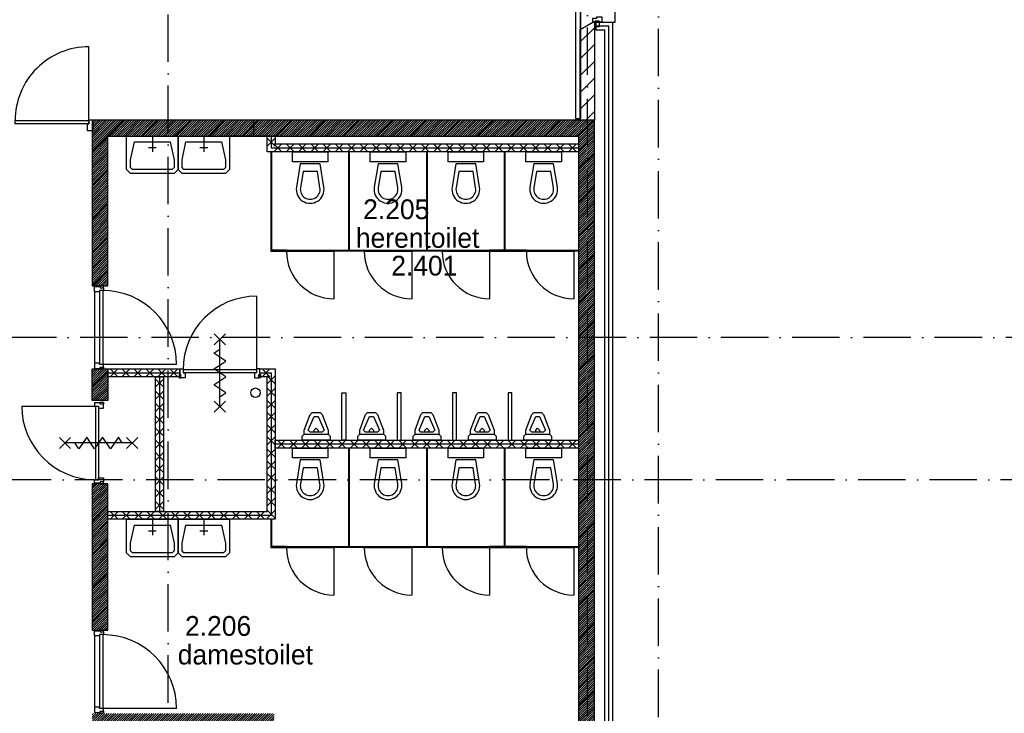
# Model space of a CAD drawing. Header units: millimetres. Extents: x 50250 to 324922, y 191 to 84291.
# Tile 11 of 44: x 132729 to 145176, y 45911 to 54678. Entities that reach past the tile are written whole.
import ezdxf
from ezdxf.enums import TextEntityAlignment as Align

# ---------------------------------------------------------------- set-up
doc = ezdxf.new("R2010")
doc.units = ezdxf.units.MM
doc.header["$LTSCALE"] = 100
doc.linetypes.add('DASHDOT', pattern=[9, 6, -1.5, 0, -1.5])
doc.layers.get('0').update_dxf_attribs({"linetype": 'CONTINUOUS'})
for name, color, linetype in [('AL$7----_STRAMIEN', 1, 'DASHDOT'), ('AL21----_BUITENWAND', 4, 'CONTINUOUS'), ('AL28----_KONSTRUKTIE', 3, 'CONTINUOUS'), ('AL31----_BUITENKOZ', 7, 'CONTINUOUS'), ('AL32----_DRAAIRICHTING', 1, 'CONTINUOUS'), ('AL74----_INRSANITAIR', 7, 'CONTINUOUS'), ('ALL-----_REFLIJNEN', 8, 'CONTINUOUS'), ('ALXA3---_VOLZWART', 14, 'CONTINUOUS'), ('ALXAA---_GEWBETON', 12, 'CONTINUOUS'), ('ALXAB---_PREFABBETON', 1, 'CONTINUOUS'), ('BOUW', 8, 'CONTINUOUS'), ('WANDGOTEN', 3, 'CONTINUOUS')]:
    doc.layers.add(name, color=color, linetype=linetype)
doc.styles.add('2_0', font='iso', dxfattribs={"height": 200})
doc.styles.add('BURO-025', font='BUROFONT.shx', dxfattribs={"height": 250})
doc.styles.get("Standard").update_dxf_attribs({"font": 'iso.shx'})

# ---------------------------------------------------------------- blocks, each defined once
blk = doc.blocks.new('EH100000')
at = {"linetype": 'ByBlock'}
for p, q in [((1, 0.5), (0, 0.5)), ((1, 0.5, 1), (0, 0.5, 1)), ((0, -0.5, 1), (1, -0.5, 1)), ((1, -0.5), (0, -0.5))]:
    blk.add_line(p, q, dxfattribs=at)
at = {"linetype": 'ByBlock', "invisible_edges": 15}
for points in [[(1, -0.5), (0, -0.5), (0, 0.5), (1, 0.5)], [(0, 0.5), (1, 0.5), (1, 0.5, 1), (0, 0.5, 1)], [(0, -0.5, 1), (1, -0.5, 1), (1, -0.5), (0, -0.5)]]:
    blk.add_3dface(points, dxfattribs=at)
at = {"linetype": 'ByBlock', "style": '2_0', "flags": 8}
blk.add_attdef('FUNCTIE', text='', height=0.5, dxfattribs=at).set_placement((0.5, 0), align=Align.MIDDLE)
at = {"linetype": 'ByBlock', "flags": 9}
blk.add_attdef('SCHOT', text='', height=0.5, dxfattribs=at).set_placement((0.5, 0), align=Align.MIDDLE)
blk = doc.blocks.new('EH100005')
blk.add_lwpolyline([(-1, -0.5), (0, -0.5), (0, 0.5), (-1, 0.5)])
at = {"style": '2_0', "flags": 9}
blk.add_attdef('HULPSTUK', text='', height=0.5, dxfattribs=at).set_placement((0, 0), align=Align.MIDDLE)

msp = doc.modelspace()

# ---------------------------------------------------------------- hatches: boundary and pattern name
at = {"layer": 'ALXAA---_GEWBETON'}
h = msp.add_hatch(dxfattribs=at)
h.set_pattern_fill('GEWPBET', color=8, scale=100, angle=45, style=0)
h.set_pattern_definition([(45, (71458.001, 72233.765), (-14.1421356, 14.1421356), [])])
h.paths.add_polyline_path([(133845, 45709), (133845, 45519), (133645, 45519), (133645, 45909), (133845, 45909), (133845, 45909), (135945, 45909), (135945, 44008), (136045, 44008), (136045, 43808), (135745, 43808), (133645, 43808), (133645, 44519), (133845, 44519), (133845, 44008), (135745, 44008), (135745, 45709)])
h.paths.add_polyline_path([(133845, 48813), (133645, 48813), (133645, 46963), (133845, 46963)])
h.paths.add_polyline_path([(133845, 49863), (133645, 49863), (133645, 50263), (133845, 50263)])
h.paths.add_polyline_path([(139695, 43808), (139995, 43808), (139995, 53408), (133645, 53408), (133645, 51313), (133845, 51313), (133845, 53208), (139795, 53208), (139795, 44008), (139695, 44008)])
at = {"layer": 'WANDGOTEN'}
h = msp.add_hatch(dxfattribs=at)
h.set_pattern_fill('LINE,N', color=1, scale=20, angle=225, style=0)
h.set_pattern_definition([(225, (139786.33, 53428.73), (44.9013, -44.9013), [])])
edge = h.paths.add_edge_path()
edge.add_line((139819, 53429), (139819, 57704))
edge = h.paths.add_edge_path()
edge.add_line((139819, 57704), (139754, 57704))
edge = h.paths.add_edge_path()
edge.add_line((139754, 57704), (139754, 53429))
edge = h.paths.add_edge_path()
edge.add_line((139754, 53429), (139819, 53429))

# ---------------------------------------------------------------- linework, layer by layer
at = {"color": 0, "linetype": 'Continuous'}
msp.add_circle((135709, 49963), 60, dxfattribs=at)
at = {"layer": 'AL$7----_STRAMIEN', "color": 1}
for points in [[(134605, 23542), (134605, 76516)], [(140805, 38663), (140805, 76516)], [(139905, 7175), (139905, 61763)], [(239405, 50663), (89505, 50663)], [(190734, 48863), (89505, 48863)]]:
    msp.add_lwpolyline(points, dxfattribs=at)
at = {"layer": 'AL21----_BUITENWAND', "color": 8}
for p, q in [((140015, 54648), (140225, 54648)), ((140015, 54548), (140015, 54648)), ((140225, 54648), (140225, 41278)), ((140125, 54548), (140015, 54548)), ((140125, 41378), (140125, 54548))]:
    msp.add_line(p, q, dxfattribs=at)
at = {"layer": 'AL28----_KONSTRUKTIE', "color": 8, "linetype": 'Continuous'}
for p, q in [((139815, 54556), (139975, 54648)), ((139975, 54648), (139995, 54648)), ((139995, 54648), (139995, 53408)), ((139815, 53408), (139815, 54556))]:
    msp.add_line(p, q, dxfattribs=at)
at = {"layer": 'AL28----_KONSTRUKTIE', "color": 8}
for p, q in [((133645, 48813), (133645, 46963)), ((133845, 46963), (133845, 48813))]:
    msp.add_line(p, q, dxfattribs=at)
msp.add_lwpolyline([(139695, 43808), (139995, 43808), (139995, 53408), (133645, 53408), (133645, 51313), (133845, 51313), (133845, 53208), (139795, 53208), (139795, 44008), (139695, 44008)], close=True, dxfattribs=at)
at = {"layer": 'AL31----_BUITENKOZ', "color": 8}
for points in [[(139975, 55678), (139815, 55771), (139815, 54556), (139975, 54648), (140255, 54648), (140255, 55678)], [(140000, 54658), (140056, 54658), (140056, 54587), (140000, 54587)]]:
    msp.add_lwpolyline(points, close=True, dxfattribs=at)
at = {"layer": 'AL31----_BUITENKOZ', "color": 8, "linetype": 'Continuous'}
msp.add_lwpolyline([(139975, 54698), (139975, 54698), (140026, 54698), (140026, 54715), (140089, 54715), (140089, 54715), (140089, 54715), (140089, 54715), (140089, 54715), (140089, 54648), (140056, 54648), (140056, 54658), (140000, 54658), (140000, 54648), (140000, 54648), (139975, 54648)], close=True, dxfattribs=at)
at = {"layer": 'AL32----_DRAAIRICHTING', "color": 8}
msp.add_lwpolyline([(133605, 53403), (133605, 54337, 0.414214), (132671, 53403, 0.414214)], format="xyb", dxfattribs=at)
at = {"layer": 'AL74----_INRSANITAIR', "color": 8, "linetype": 'Continuous'}
msp.add_line((139178, 48845), (139178, 48845), dxfattribs=at)
at = {"layer": 'ALL-----_REFLIJNEN', "color": 8, "linetype": 'Continuous'}
for p, q in [((140175, 54598), (140015, 54598)), ((140175, 41328), (140175, 54598))]:
    msp.add_line(p, q, dxfattribs=at)
at = {"layer": 'ALXA3---_VOLZWART', "color": 8}
for p, q in [((140175, 54598), (140015, 54598)), ((140175, 41328), (140175, 54598))]:
    msp.add_line(p, q, dxfattribs=at)
at = {"layer": 'ALXAA---_GEWBETON', "color": 8}
for p, q in [((133605, 53414), (133655, 53414)), ((133605, 53363), (133605, 53414)), ((133834, 53408), (133645, 53220)), ((133655, 53414), (133655, 53275)), ((134046, 53408), (133846, 53208)), ((134258, 53408), (134058, 53208)), ((134470, 53408), (134270, 53208)), ((134682, 53408), (134482, 53208)), ((134894, 53408), (134694, 53208)), ((135106, 53408), (134906, 53208)), ((135318, 53408), (135118, 53208)), ((135531, 53408), (135331, 53208)), ((135743, 53408), (135543, 53208)), ((135686, 53408), (135686, 53208)), ((135955, 53408), (135755, 53208)), ((133588, 53275), (133588, 53363)), ((133588, 53363), (133605, 53363)), ((133655, 53275), (133588, 53275)), ((133845, 53208), (133645, 53008)), ((134731, 53208), (135381, 53208)), ((134731, 52908), (134731, 53208)), ((135381, 53208), (135381, 52908)), ((135686, 53208), (135386, 53208)), ((135986, 53208), (135686, 53208)), ((135859, 53208), (135959, 53208)), ((135859, 53008), (135859, 53208)), ((135959, 53181), (135859, 53081)), ((135959, 53081), (135859, 53181)), ((135909, 53208), (135909, 53058)), ((135959, 53208), (135959, 53108)), ((134781, 52908), (134831, 53133)), ((134831, 53133), (135281, 53133)), ((135281, 53133), (135331, 52908)), ((135942, 53108), (136042, 53008)), ((136042, 53108), (135942, 53008)), ((133845, 52996), (133645, 52796)), ((134731, 52783), (134731, 52908)), ((134781, 52808), (134781, 52908)), ((135331, 52908), (135331, 52808)), ((135381, 52908), (135381, 52783)), ((135916, 53007), (135903, 53007)), ((135903, 53007), (135903, 51751)), ((135916, 51764), (135916, 53007)), ((133845, 52784), (133645, 52584)), ((134781, 52733), (134731, 52783)), ((134806, 52783), (134781, 52808)), ((135306, 52783), (134806, 52783)), ((135331, 52808), (135306, 52783)), ((135381, 52783), (135331, 52733)), ((135331, 52733), (134781, 52733)), ((133845, 52571), (133645, 52371)), ((133845, 52359), (133645, 52159)), ((133845, 52147), (133645, 51947)), ((133845, 51935), (133645, 51735)), ((133845, 51723), (133645, 51523)), ((135903, 51751), (136101, 51751)), ((136101, 51764), (135916, 51764)), ((136101, 51751), (136101, 51764)), ((136101, 51751), (136101, 51764)), ((133845, 51511), (133647, 51313)), ((133658, 50263), (133645, 50250)), ((133645, 50263), (133845, 50263)), ((133645, 49863), (133645, 50263)), ((133845, 50238), (133645, 50038)), ((133845, 50263), (134752, 50263)), ((133845, 50263), (133845, 49863)), ((133845, 50163), (133845, 50263)), ((133845, 50213), (134752, 50213)), ((134752, 50163), (133845, 50163)), ((133871, 50263), (133971, 50163)), ((133971, 50263), (133871, 50163)), ((134022, 50263), (134122, 50163)), ((134122, 50263), (134022, 50163)), ((134173, 50263), (134273, 50163)), ((134273, 50263), (134173, 50163)), ((134324, 50263), (134424, 50163)), ((134424, 50263), (134324, 50163)), ((134445, 50163), (134545, 50163)), ((134475, 50263), (134575, 50163)), ((134575, 50263), (134475, 50163)), ((134627, 50263), (134727, 50163)), ((134727, 50263), (134627, 50163)), ((134752, 50263), (134752, 50163)), ((135766, 50163), (135766, 50263)), ((135766, 50263), (135959, 50263)), ((135766, 50213), (135909, 50213)), ((135859, 50163), (135766, 50163)), ((135793, 50263), (135893, 50163)), ((135893, 50263), (135793, 50163)), ((135959, 50175), (135859, 50075)), ((135959, 50075), (135859, 50175)), ((134545, 50136), (134445, 50036)), ((134545, 50036), (134445, 50136)), ((133845, 50026), (133682, 49863)), ((134545, 49981), (134445, 49881)), ((134545, 49881), (134445, 49981)), ((135959, 50021), (135859, 49921)), ((135959, 49921), (135859, 50021)), ((133845, 49863), (133645, 49863)), ((133745, 49835), (133675, 49835)), ((133675, 49835), (133675, 49793)), ((133675, 49793), (133726, 49793)), ((133726, 49793), (133726, 49768)), ((133745, 49843), (133789, 49843)), ((133745, 49820), (133745, 49843)), ((133745, 49820), (133745, 49835)), ((133789, 49820), (133745, 49820)), ((133789, 49843), (133789, 49820)), ((133789, 49768), (133789, 49820)), ((134545, 49827), (134445, 49727)), ((134545, 49727), (134445, 49827)), ((135959, 49866), (135859, 49766)), ((135959, 49766), (135859, 49866)), ((133726, 49768), (133789, 49768)), ((134545, 49672), (134445, 49572)), ((134545, 49572), (134445, 49672)), ((135959, 49712), (135859, 49612)), ((135959, 49612), (135859, 49712)), ((135959, 49558), (135859, 49458)), ((135959, 49458), (135859, 49558)), ((134545, 49517), (134445, 49417)), ((134545, 49417), (134445, 49517)), ((134545, 49363), (134445, 49263)), ((134545, 49263), (134445, 49363)), ((135959, 49404), (135859, 49304)), ((135959, 49304), (135859, 49404)), ((135959, 49263), (135959, 49363)), ((136086, 49263), (135986, 49363)), ((135986, 49263), (136086, 49363)), ((134545, 49208), (134445, 49108)), ((134545, 49108), (134445, 49208)), ((135959, 49250), (135859, 49150)), ((135959, 49150), (135859, 49250))]:
    msp.add_line(p, q, dxfattribs=at)
msp.add_lwpolyline([(132671, 53363), (132671, 53403), (133605, 53403), (133605, 53363)], close=True, dxfattribs=at)
for points in [[(134731, 53208), (134731, 52908), (134731, 52783), (134681, 52733), (134131, 52733), (134081, 52783), (134081, 52908), (134081, 53208), (134731, 53208)], [(134406, 53208), (134406, 53008)], [(135056, 53208), (135056, 53008)], [(134631, 53133), (134681, 52908), (134681, 52808), (134656, 52783), (134156, 52783), (134131, 52808), (134131, 52908), (134181, 53133), (134631, 53133)], [(134456, 53058), (134356, 53058)], [(135106, 53058), (135006, 53058)], [(133789, 51290), (133789, 51255), (133738, 51255), (133738, 51238), (133675, 51238), (133675, 51305), (133745, 51305), (133745, 51290), (133789, 51290)], [(133789, 51290), (133789, 51313), (133745, 51313), (133745, 51290)], [(133675, 51238), (133675, 50338)], [(133738, 51255), (133738, 50321)], [(133778, 51255), (133778, 50321)], [(135724, 51183), (135724, 50253)], [(135189, 50568), (135329, 50708)], [(135329, 50568), (135189, 50708)], [(135259, 49788), (135259, 50638)], [(135259, 50313), (135334, 50363), (135184, 50463), (135259, 50513)], [(133789, 50286), (133789, 50321), (133738, 50321), (133738, 50338), (133675, 50338), (133675, 50271), (133745, 50271), (133745, 50286), (133789, 50286)], [(134712, 50321), (133778, 50321)], [(135259, 50113), (135334, 50163), (135184, 50263), (135259, 50313)], [(133789, 50286), (133789, 50263), (133745, 50263), (133745, 50286)], [(134767, 50194), (134744, 50194), (134744, 50150), (134767, 50150)], [(134752, 50264), (134794, 50264), (134794, 50213), (134819, 50213), (134819, 50150), (134767, 50150), (134767, 50194), (134752, 50194), (134752, 50264)], [(135724, 50253), (134794, 50253)], [(135724, 50213), (134794, 50213)], [(135766, 50264), (135724, 50264), (135724, 50213), (135699, 50213), (135699, 50150), (135751, 50150), (135751, 50194), (135766, 50194), (135766, 50264)], [(135751, 50194), (135774, 50194), (135774, 50150), (135751, 50150)], [(135259, 49913), (135334, 49963), (135184, 50063), (135259, 50113)], [(132756, 49793), (133686, 49793)], [(135189, 49718), (135329, 49858)], [(135329, 49718), (135189, 49858)], [(133371, 49258), (133231, 49398)], [(133371, 49398), (133231, 49258)], [(134151, 49328), (133301, 49328)], [(133626, 49328), (133576, 49403), (133476, 49253), (133426, 49328)], [(133826, 49328), (133776, 49403), (133676, 49253), (133626, 49328)], [(134026, 49328), (133976, 49403), (133876, 49253), (133826, 49328)], [(134221, 49258), (134081, 49398)], [(134221, 49398), (134081, 49258)]]:
    msp.add_lwpolyline(points, dxfattribs=at)
for centre, radius, start, end in [((133778, 50321), 934, 0, 90), ((135724, 50253), 930, 90, 180)]:
    msp.add_arc(centre, radius, start, end, dxfattribs=at)
at = {"layer": 'ALXAB---_PREFABBETON', "color": 8}
for p, q in [((139815, 54397), (139995, 54577)), ((139815, 54184), (139995, 54364)), ((139815, 53972), (139995, 54152)), ((139815, 53760), (139995, 53940)), ((139815, 53548), (139995, 53728)), ((136167, 53408), (135967, 53208)), ((136379, 53408), (136179, 53208)), ((136591, 53408), (136391, 53208)), ((136803, 53408), (136603, 53208)), ((137016, 53408), (136816, 53208)), ((137228, 53408), (137028, 53208)), ((137440, 53408), (137240, 53208)), ((137652, 53408), (137452, 53208)), ((137864, 53408), (137664, 53208)), ((138076, 53408), (137876, 53208)), ((138288, 53408), (138088, 53208)), ((138500, 53408), (138300, 53208)), ((138713, 53408), (138513, 53208)), ((138925, 53408), (138725, 53208)), ((139137, 53408), (138937, 53208)), ((139349, 53408), (139149, 53208)), ((139561, 53408), (139361, 53208)), ((139773, 53408), (139573, 53208)), ((139985, 53408), (139785, 53208)), ((139995, 53408), (139815, 53408)), ((139888, 53408), (139995, 53516)), ((139995, 53206), (139795, 53006)), ((135909, 53058), (139795, 53058)), ((135959, 53108), (139795, 53108)), ((136097, 53108), (136197, 53008)), ((136197, 53108), (136097, 53008)), ((136252, 53108), (136352, 53008)), ((136352, 53108), (136252, 53008)), ((136408, 53108), (136508, 53008)), ((136508, 53108), (136408, 53008)), ((136563, 53108), (136663, 53008)), ((136663, 53108), (136563, 53008)), ((136718, 53108), (136818, 53008)), ((136818, 53108), (136718, 53008)), ((136873, 53108), (136973, 53008)), ((136973, 53108), (136873, 53008)), ((137029, 53108), (137129, 53008)), ((137129, 53108), (137029, 53008)), ((137184, 53108), (137284, 53008)), ((137284, 53108), (137184, 53008)), ((137339, 53108), (137439, 53008)), ((137439, 53108), (137339, 53008)), ((137494, 53108), (137594, 53008)), ((137594, 53108), (137494, 53008)), ((137650, 53108), (137750, 53008)), ((137750, 53108), (137650, 53008)), ((137805, 53108), (137905, 53008)), ((137905, 53108), (137805, 53008)), ((137960, 53108), (138060, 53008)), ((138060, 53108), (137960, 53008)), ((138115, 53108), (138215, 53008)), ((138215, 53108), (138115, 53008)), ((138270, 53108), (138370, 53008)), ((138370, 53108), (138270, 53008)), ((138426, 53108), (138526, 53008)), ((138526, 53108), (138426, 53008)), ((138581, 53108), (138681, 53008)), ((138681, 53108), (138581, 53008)), ((138736, 53108), (138836, 53008)), ((138836, 53108), (138736, 53008)), ((138891, 53108), (138991, 53008)), ((138991, 53108), (138891, 53008)), ((139047, 53108), (139147, 53008)), ((139147, 53108), (139047, 53008)), ((139202, 53108), (139302, 53008)), ((139302, 53108), (139202, 53008)), ((139357, 53108), (139457, 53008)), ((139457, 53108), (139357, 53008)), ((139512, 53108), (139612, 53008)), ((139612, 53108), (139512, 53008)), ((139668, 53108), (139768, 53008)), ((139768, 53108), (139668, 53008)), ((139795, 53108), (139795, 53008)), ((139795, 53008), (135859, 53008)), ((136900, 53007), (136887, 53007)), ((136887, 53007), (136887, 51764)), ((136900, 51764), (136900, 53007)), ((137884, 53007), (137871, 53007)), ((137871, 53007), (137871, 51764)), ((137884, 51764), (137884, 53007)), ((138868, 53007), (138855, 53007)), ((138855, 53007), (138855, 51764)), ((138868, 51764), (138868, 53007)), ((139995, 52994), (139795, 52794)), ((139995, 52782), (139795, 52582)), ((136226, 52608), (136226, 52608)), ((137210, 52608), (137210, 52608)), ((138194, 52608), (138194, 52608)), ((139178, 52608), (139178, 52608)), ((139995, 52570), (139795, 52370)), ((136351, 52433), (136351, 52433)), ((137335, 52433), (137335, 52433)), ((138319, 52433), (138319, 52433)), ((139303, 52433), (139303, 52433)), ((139995, 52358), (139795, 52158)), ((139995, 52145), (139795, 51945)), ((139995, 51933), (139795, 51733)), ((136101, 51764), (136701, 51764)), ((136101, 51751), (136701, 51751)), ((136701, 51751), (136101, 51751)), ((136701, 51764), (137085, 51764)), ((136701, 51751), (136701, 51764)), ((136701, 51764), (136701, 51751)), ((137085, 51751), (136701, 51751)), ((136701, 51751), (136701, 51151)), ((136887, 51764), (136900, 51764)), ((137085, 51751), (137085, 51764)), ((137085, 51764), (137685, 51764)), ((137085, 51764), (137085, 51751)), ((137085, 51751), (137685, 51751)), ((137685, 51751), (137085, 51751)), ((137685, 51764), (138069, 51764)), ((137685, 51764), (137685, 51751)), ((137685, 51751), (137685, 51764)), ((138069, 51751), (137685, 51751)), ((137685, 51751), (137685, 51151)), ((137871, 51764), (137884, 51764)), ((138069, 51764), (138069, 51751)), ((138069, 51751), (138069, 51764)), ((138069, 51764), (138669, 51764)), ((138069, 51751), (138669, 51751)), ((138669, 51751), (138069, 51751)), ((138669, 51764), (138669, 51751)), ((139134, 51764), (138669, 51764)), ((138669, 51764), (138669, 51751)), ((138669, 51751), (139134, 51751)), ((138669, 51751), (138669, 51151)), ((138855, 51764), (138868, 51764)), ((139134, 51751), (139134, 51764)), ((139134, 51751), (139134, 51764)), ((139134, 51764), (139734, 51764)), ((139134, 51751), (139734, 51751)), ((139734, 51751), (139134, 51751)), ((139734, 51764), (139734, 51751)), ((139734, 51751), (139734, 51764)), ((139734, 51764), (139794, 51764)), ((139734, 51751), (139734, 51151)), ((139794, 51751), (139734, 51751)), ((139794, 51764), (139794, 51751)), ((139995, 51721), (139795, 51521)), ((139995, 51509), (139795, 51309)), ((139995, 51297), (139795, 51097)), ((139995, 51085), (139795, 50885)), ((139995, 50873), (139795, 50673)), ((139995, 50660), (139795, 50460)), ((139995, 50448), (139795, 50248)), ((134445, 48463), (134445, 50163)), ((134495, 50163), (134495, 48463)), ((134545, 50163), (134545, 48463)), ((135859, 48463), (135859, 50163)), ((135909, 50213), (135909, 48413)), ((135959, 50263), (135959, 48363)), ((139995, 50236), (139795, 50036)), ((136802, 49963), (136852, 49963)), ((136802, 49363), (136802, 49963)), ((136852, 49963), (136852, 49363)), ((137552, 49963), (137502, 49963)), ((137502, 49963), (137502, 49363)), ((137552, 49363), (137552, 49963)), ((138252, 49963), (138202, 49963)), ((138202, 49963), (138202, 49363)), ((138252, 49363), (138252, 49963)), ((138952, 49963), (138902, 49963)), ((138902, 49963), (138902, 49363)), ((138952, 49363), (138952, 49963)), ((139995, 50024), (139795, 49824)), ((133686, 49793), (133686, 48863)), ((133726, 49793), (133726, 48863)), ((139995, 49812), (139795, 49612)), ((136327, 49488), (136402, 49688)), ((136402, 49688), (136427, 49713)), ((136402, 49688), (136402, 49688)), ((136427, 49713), (136527, 49713)), ((136527, 49713), (136552, 49688)), ((136527, 49713), (136527, 49713)), ((136552, 49688), (136627, 49488)), ((137027, 49488), (137102, 49688)), ((137102, 49688), (137127, 49713)), ((137102, 49688), (137102, 49688)), ((137127, 49713), (137227, 49713)), ((137227, 49713), (137252, 49688)), ((137227, 49713), (137227, 49713)), ((137252, 49688), (137327, 49488)), ((137727, 49488), (137802, 49688)), ((137802, 49688), (137827, 49713)), ((137802, 49688), (137802, 49688)), ((137827, 49713), (137927, 49713)), ((137927, 49713), (137952, 49688)), ((137927, 49713), (137927, 49713)), ((137952, 49688), (138027, 49488)), ((138427, 49488), (138502, 49688)), ((138502, 49688), (138527, 49713)), ((138502, 49688), (138502, 49688)), ((138527, 49713), (138627, 49713)), ((138627, 49713), (138652, 49688)), ((138627, 49713), (138627, 49713)), ((138652, 49688), (138727, 49488)), ((139127, 49488), (139202, 49688)), ((139202, 49688), (139227, 49713)), ((139202, 49688), (139202, 49688)), ((139227, 49713), (139327, 49713)), ((139327, 49713), (139352, 49688)), ((139327, 49713), (139327, 49713)), ((139352, 49688), (139427, 49488)), ((136377, 49488), (136452, 49663)), ((136452, 49663), (136502, 49663)), ((136502, 49663), (136577, 49488)), ((137077, 49488), (137152, 49663)), ((137152, 49663), (137202, 49663)), ((137202, 49663), (137277, 49488)), ((137777, 49488), (137852, 49663)), ((137852, 49663), (137902, 49663)), ((137902, 49663), (137977, 49488)), ((138477, 49488), (138552, 49663)), ((138552, 49663), (138602, 49663)), ((138602, 49663), (138677, 49488)), ((139177, 49488), (139252, 49663)), ((139252, 49663), (139302, 49663)), ((139302, 49663), (139377, 49488)), ((139995, 49600), (139795, 49400)), ((136302, 49413), (136327, 49438)), ((136327, 49438), (136327, 49488)), ((136327, 49438), (136627, 49438)), ((136327, 49438), (136327, 49438)), ((136377, 49488), (136377, 49488)), ((136402, 49463), (136377, 49488)), ((136552, 49463), (136402, 49463)), ((136452, 49488), (136477, 49513)), ((136452, 49463), (136452, 49488)), ((136477, 49513), (136502, 49488)), ((136502, 49488), (136502, 49463)), ((136577, 49488), (136552, 49463)), ((136627, 49488), (136627, 49438)), ((136627, 49438), (136652, 49413)), ((137002, 49413), (137027, 49438)), ((137027, 49438), (137027, 49488)), ((137027, 49438), (137327, 49438)), ((137027, 49438), (137027, 49438)), ((137077, 49488), (137077, 49488)), ((137102, 49463), (137077, 49488)), ((137252, 49463), (137102, 49463)), ((137152, 49488), (137177, 49513)), ((137152, 49463), (137152, 49488)), ((137177, 49513), (137202, 49488)), ((137202, 49488), (137202, 49463)), ((137277, 49488), (137252, 49463)), ((137327, 49488), (137327, 49438)), ((137327, 49438), (137352, 49413)), ((137702, 49413), (137727, 49438)), ((137727, 49438), (137727, 49488)), ((137727, 49438), (138027, 49438)), ((137727, 49438), (137727, 49438)), ((137777, 49488), (137777, 49488)), ((137802, 49463), (137777, 49488)), ((137952, 49463), (137802, 49463)), ((137852, 49488), (137877, 49513)), ((137852, 49463), (137852, 49488)), ((137877, 49513), (137902, 49488)), ((137902, 49488), (137902, 49463)), ((137977, 49488), (137952, 49463)), ((138027, 49488), (138027, 49438)), ((138027, 49438), (138052, 49413)), ((138402, 49413), (138427, 49438)), ((138427, 49438), (138427, 49488)), ((138427, 49438), (138727, 49438)), ((138427, 49438), (138427, 49438)), ((138477, 49488), (138477, 49488)), ((138502, 49463), (138477, 49488)), ((138652, 49463), (138502, 49463)), ((138552, 49488), (138577, 49513)), ((138552, 49463), (138552, 49488)), ((138577, 49513), (138602, 49488)), ((138602, 49488), (138602, 49463)), ((138677, 49488), (138652, 49463)), ((138727, 49488), (138727, 49438)), ((138727, 49438), (138752, 49413)), ((139102, 49413), (139127, 49438)), ((139127, 49438), (139127, 49488)), ((139127, 49438), (139427, 49438)), ((139127, 49438), (139127, 49438)), ((139177, 49488), (139177, 49488)), ((139202, 49463), (139177, 49488)), ((139352, 49463), (139202, 49463)), ((139252, 49488), (139277, 49513)), ((139252, 49463), (139252, 49488)), ((139277, 49513), (139302, 49488)), ((139302, 49488), (139302, 49463)), ((139377, 49488), (139352, 49463)), ((139427, 49488), (139427, 49438)), ((139427, 49438), (139452, 49413)), ((135959, 49363), (139795, 49363)), ((139795, 49313), (135959, 49313)), ((136239, 49263), (136139, 49363)), ((136139, 49263), (136239, 49363)), ((136393, 49263), (136293, 49363)), ((136293, 49263), (136393, 49363)), ((136302, 49363), (136302, 49413)), ((136652, 49363), (136302, 49363)), ((136546, 49263), (136446, 49363)), ((136446, 49263), (136546, 49363)), ((136700, 49263), (136600, 49363)), ((136600, 49263), (136700, 49363)), ((136652, 49413), (136652, 49363)), ((136853, 49263), (136753, 49363)), ((136753, 49263), (136853, 49363)), ((136852, 49363), (136802, 49363)), ((137006, 49263), (136906, 49363)), ((136906, 49263), (137006, 49363)), ((137002, 49363), (137002, 49413)), ((137352, 49363), (137002, 49363)), ((137160, 49263), (137060, 49363)), ((137060, 49263), (137160, 49363)), ((137313, 49263), (137213, 49363)), ((137213, 49263), (137313, 49363)), ((137352, 49413), (137352, 49363)), ((137467, 49263), (137367, 49363)), ((137367, 49263), (137467, 49363)), ((137502, 49363), (137552, 49363)), ((137620, 49263), (137520, 49363)), ((137520, 49263), (137620, 49363)), ((137774, 49263), (137674, 49363)), ((137674, 49263), (137774, 49363)), ((137702, 49363), (137702, 49413)), ((138052, 49363), (137702, 49363)), ((137927, 49263), (137827, 49363)), ((137827, 49263), (137927, 49363)), ((138081, 49263), (137981, 49363)), ((137981, 49263), (138081, 49363)), ((138052, 49413), (138052, 49363)), ((138234, 49263), (138134, 49363)), ((138134, 49263), (138234, 49363)), ((138202, 49363), (138252, 49363)), ((138387, 49263), (138287, 49363)), ((138287, 49263), (138387, 49363)), ((138402, 49363), (138402, 49413)), ((138752, 49363), (138402, 49363)), ((138541, 49263), (138441, 49363)), ((138441, 49263), (138541, 49363)), ((138694, 49263), (138594, 49363)), ((138594, 49263), (138694, 49363)), ((138848, 49263), (138748, 49363)), ((138748, 49263), (138848, 49363)), ((138752, 49413), (138752, 49363)), ((139001, 49263), (138901, 49363)), ((138901, 49263), (139001, 49363)), ((138902, 49363), (138952, 49363)), ((139155, 49263), (139055, 49363)), ((139055, 49263), (139155, 49363)), ((139102, 49363), (139102, 49413)), ((139452, 49363), (139102, 49363)), ((139308, 49263), (139208, 49363)), ((139208, 49263), (139308, 49363)), ((139462, 49263), (139362, 49363)), ((139362, 49263), (139462, 49363)), ((139452, 49413), (139452, 49363)), ((139615, 49263), (139515, 49363)), ((139515, 49263), (139615, 49363)), ((139768, 49263), (139668, 49363)), ((139668, 49263), (139768, 49363)), ((139995, 49388), (139795, 49188)), ((139795, 49363), (139795, 49263)), ((139795, 49263), (135959, 49263)), ((136176, 49263), (136626, 49263)), ((136176, 49138), (136176, 49263)), ((136626, 49263), (136626, 49138)), ((136900, 49263), (136887, 49263)), ((136887, 49263), (136887, 48019)), ((136900, 48019), (136900, 49263)), ((137160, 49263), (137610, 49263)), ((137160, 49138), (137160, 49263)), ((137610, 49263), (137610, 49138)), ((137884, 49263), (137871, 49263)), ((137871, 49263), (137871, 48019)), ((137884, 48019), (137884, 49263)), ((138144, 49263), (138594, 49263)), ((138144, 49138), (138144, 49263)), ((138594, 49263), (138594, 49138)), ((138868, 49263), (138855, 49263)), ((138855, 49263), (138855, 48019)), ((138868, 48019), (138868, 49263)), ((139128, 49263), (139578, 49263)), ((139128, 49138), (139128, 49263)), ((139578, 49263), (139578, 49138)), ((139995, 49176), (139795, 48976)), ((134545, 49054), (134445, 48954)), ((134545, 48954), (134445, 49054)), ((135959, 49096), (135859, 48996)), ((135959, 48996), (135859, 49096)), ((136626, 49138), (136176, 49138)), ((136276, 49113), (136228, 48816)), ((136526, 49113), (136276, 49113)), ((136574, 48816), (136526, 49113)), ((137610, 49138), (137160, 49138)), ((137260, 49113), (137212, 48816)), ((137510, 49113), (137260, 49113)), ((137558, 48816), (137510, 49113)), ((138594, 49138), (138144, 49138)), ((138244, 49113), (138196, 48816)), ((138494, 49113), (138244, 49113)), ((138542, 48816), (138494, 49113)), ((139578, 49138), (139128, 49138)), ((139228, 49113), (139180, 48816)), ((139478, 49113), (139228, 49113)), ((139526, 48816), (139478, 49113)), ((135959, 48942), (135859, 48842)), ((135959, 48842), (135859, 48942)), ((136311, 49013), (136278, 48808)), ((136492, 49013), (136311, 49013)), ((136525, 48808), (136492, 49013)), ((137295, 49013), (137262, 48808)), ((137476, 49013), (137295, 49013)), ((137509, 48808), (137476, 49013)), ((138279, 49013), (138246, 48808)), ((138460, 49013), (138279, 49013)), ((138493, 48808), (138460, 49013)), ((139263, 49013), (139230, 48808)), ((139444, 49013), (139263, 49013)), ((139477, 48808), (139444, 49013)), ((139995, 48963), (139795, 48763)), ((133693, 48813), (133645, 48765)), ((133845, 48813), (133645, 48813)), ((133675, 48863), (133726, 48863)), ((133675, 48821), (133675, 48863)), ((133745, 48821), (133675, 48821)), ((133726, 48888), (133789, 48888)), ((133726, 48863), (133726, 48888)), ((133745, 48836), (133745, 48821)), ((133789, 48836), (133745, 48836)), ((133745, 48836), (133745, 48813)), ((133745, 48813), (133789, 48813)), ((133789, 48888), (133789, 48836)), ((133789, 48813), (133789, 48836)), ((134545, 48899), (134445, 48799)), ((134545, 48799), (134445, 48899)), ((136226, 48863), (136226, 48863)), ((137210, 48863), (137210, 48863)), ((138194, 48863), (138194, 48863)), ((139178, 48863), (139178, 48863)), ((133845, 48753), (133645, 48553)), ((134545, 48745), (134445, 48645)), ((134545, 48645), (134445, 48745)), ((135959, 48788), (135859, 48688)), ((135959, 48688), (135859, 48788)), ((136351, 48688), (136351, 48688)), ((137335, 48688), (137335, 48688)), ((138319, 48688), (138319, 48688)), ((139303, 48688), (139303, 48688)), ((139995, 48751), (139795, 48551)), ((134545, 48590), (134445, 48490)), ((134545, 48490), (134445, 48590)), ((135959, 48634), (135859, 48534)), ((135959, 48534), (135859, 48634)), ((133845, 48541), (133645, 48341)), ((133845, 48463), (135859, 48463)), ((133845, 48363), (133845, 48463)), ((133972, 48363), (133872, 48463)), ((133872, 48363), (133972, 48463)), ((134126, 48363), (134026, 48463)), ((134026, 48363), (134126, 48463)), ((134280, 48363), (134180, 48463)), ((134180, 48363), (134280, 48463)), ((134435, 48363), (134335, 48463)), ((134335, 48363), (134435, 48463)), ((134545, 48463), (134445, 48463)), ((134589, 48363), (134489, 48463)), ((134489, 48363), (134589, 48463)), ((134743, 48363), (134643, 48463)), ((134643, 48363), (134743, 48463)), ((134897, 48363), (134797, 48463)), ((134797, 48363), (134897, 48463)), ((135051, 48363), (134951, 48463)), ((134951, 48363), (135051, 48463)), ((135205, 48363), (135105, 48463)), ((135105, 48363), (135205, 48463)), ((135359, 48363), (135259, 48463)), ((135259, 48363), (135359, 48463)), ((135513, 48363), (135413, 48463)), ((135413, 48363), (135513, 48463)), ((135667, 48363), (135567, 48463)), ((135567, 48363), (135667, 48463)), ((135822, 48363), (135722, 48463)), ((135722, 48363), (135822, 48463)), ((135959, 48479), (135859, 48379)), ((135959, 48379), (135859, 48479)), ((139995, 48539), (139795, 48339)), ((133845, 48329), (133645, 48129)), ((135909, 48413), (133845, 48413)), ((135959, 48363), (133845, 48363)), ((134081, 48363), (134731, 48363)), ((134081, 48063), (134081, 48363)), ((134731, 48363), (135381, 48363)), ((134731, 48063), (134731, 48363)), ((134731, 48363), (134731, 48063)), ((135381, 48363), (135381, 48063)), ((135916, 48363), (135903, 48363)), ((135903, 48363), (135903, 48006)), ((135916, 48019), (135916, 48363)), ((139995, 48327), (139795, 48127)), ((134131, 48063), (134181, 48288)), ((134181, 48288), (134631, 48288)), ((134631, 48288), (134681, 48063)), ((134781, 48063), (134831, 48288)), ((134831, 48288), (135281, 48288)), ((135281, 48288), (135331, 48063)), ((133845, 48117), (133645, 47917)), ((134081, 47938), (134081, 48063)), ((134131, 47963), (134131, 48063)), ((134681, 48063), (134681, 47963)), ((134731, 47938), (134731, 48063)), ((134731, 48063), (134731, 47938)), ((134781, 47963), (134781, 48063)), ((135331, 48063), (135331, 47963)), ((135381, 48063), (135381, 47938)), ((139995, 48115), (139795, 47915)), ((134131, 47888), (134081, 47938)), ((134156, 47938), (134131, 47963)), ((134656, 47938), (134156, 47938)), ((134681, 47963), (134656, 47938)), ((134731, 47938), (134681, 47888)), ((134781, 47888), (134731, 47938)), ((134806, 47938), (134781, 47963)), ((135306, 47938), (134806, 47938)), ((135331, 47963), (135306, 47938)), ((135381, 47938), (135331, 47888)), ((135903, 48006), (136101, 48006)), ((136101, 48019), (135916, 48019)), ((136101, 48006), (136101, 48019)), ((136101, 48006), (136101, 48019)), ((136101, 48019), (136701, 48019)), ((136101, 48006), (136701, 48006)), ((136701, 48006), (136101, 48006)), ((136701, 48019), (137085, 48019)), ((136701, 48006), (136701, 48019)), ((136701, 48019), (136701, 48006)), ((137085, 48006), (136701, 48006)), ((136701, 48006), (136701, 47406)), ((136887, 48019), (136900, 48019)), ((137085, 48006), (137085, 48019)), ((137085, 48019), (137685, 48019)), ((137085, 48019), (137085, 48006)), ((137085, 48006), (137685, 48006)), ((137685, 48006), (137085, 48006)), ((137685, 48019), (138069, 48019)), ((137685, 48019), (137685, 48006)), ((137685, 48006), (137685, 48019)), ((138069, 48006), (137685, 48006)), ((137685, 48006), (137685, 47406)), ((137871, 48019), (137884, 48019)), ((138069, 48019), (138069, 48006)), ((138069, 48006), (138069, 48019)), ((138069, 48019), (138669, 48019)), ((138069, 48006), (138669, 48006)), ((138669, 48006), (138069, 48006)), ((138669, 48019), (138669, 48006)), ((139134, 48019), (138669, 48019)), ((138669, 48019), (138669, 48006)), ((138669, 48006), (139134, 48006)), ((138669, 48006), (138669, 47406)), ((138855, 48019), (138868, 48019)), ((139134, 48006), (139134, 48019)), ((139134, 48006), (139134, 48019)), ((139134, 48019), (139734, 48019)), ((139134, 48006), (139734, 48006)), ((139734, 48006), (139134, 48006)), ((139734, 48019), (139734, 48006)), ((139734, 48006), (139734, 48019)), ((139734, 48019), (139794, 48019)), ((139734, 48006), (139734, 47406)), ((139794, 48006), (139734, 48006)), ((139794, 48019), (139794, 48006)), ((133845, 47905), (133645, 47705)), ((134681, 47888), (134131, 47888)), ((135331, 47888), (134781, 47888)), ((139995, 47903), (139795, 47703)), ((133845, 47692), (133645, 47492)), ((139995, 47691), (139795, 47491)), ((133845, 47480), (133645, 47280)), ((139995, 47478), (139795, 47278)), ((133845, 47268), (133645, 47068)), ((139995, 47266), (139795, 47066)), ((133845, 47056), (133752, 46963)), ((139995, 47054), (139795, 46854)), ((133645, 46963), (133845, 46963)), ((139995, 46842), (139795, 46642)), ((139995, 46630), (139795, 46430)), ((139995, 46418), (139795, 46218)), ((139995, 46206), (139795, 46006)), ((139995, 45994), (139795, 45794))]:
    msp.add_line(p, q, dxfattribs=at)
for points in [[(136626, 53008), (136626, 52883), (136176, 52883), (136176, 53008), (136626, 53008)], [(137610, 53008), (137610, 52883), (137160, 52883), (137160, 53008), (137610, 53008)], [(138594, 53008), (138594, 52883), (138144, 52883), (138144, 53008), (138594, 53008)], [(139578, 53008), (139578, 52883), (139128, 52883), (139128, 53008), (139578, 53008)], [(134406, 48363), (134406, 48163)], [(135056, 48363), (135056, 48163)], [(134456, 48213), (134356, 48213)], [(135106, 48213), (135006, 48213)], [(133789, 46940), (133789, 46905), (133738, 46905), (133738, 46888), (133675, 46888), (133675, 46955), (133745, 46955), (133745, 46940), (133789, 46940)], [(133789, 46940), (133789, 46963), (133745, 46963), (133745, 46940)], [(133675, 46888), (133675, 45988)], [(133738, 46905), (133738, 45971)], [(133778, 46905), (133778, 45971)], [(133789, 45936), (133789, 45971), (133738, 45971), (133738, 45988), (133675, 45988), (133675, 45921), (133745, 45921), (133745, 45936), (133789, 45936)], [(133789, 45936), (133789, 45913), (133745, 45913), (133745, 45936)], [(134712, 45971), (133778, 45971)]]:
    msp.add_lwpolyline(points, dxfattribs=at)
for points in [[(136574, 52561), (136526, 52858), (136276, 52858), (136228, 52561, 1.173599)], [(137558, 52561), (137510, 52858), (137260, 52858), (137212, 52561, 1.173599)], [(138542, 52561), (138494, 52858), (138244, 52858), (138196, 52561, 1.173599)], [(139526, 52561), (139478, 52858), (139228, 52858), (139180, 52561, 1.173599)], [(136525, 52553), (136492, 52758), (136311, 52758), (136278, 52553, 1.173599)], [(137509, 52553), (137476, 52758), (137295, 52758), (137262, 52553, 1.173599)], [(138493, 52553), (138460, 52758), (138279, 52758), (138246, 52553, 1.173599)], [(139477, 52553), (139444, 52758), (139263, 52758), (139230, 52553, 1.173599)]]:
    msp.add_lwpolyline(points, format="xyb", close=True, dxfattribs=at)
for centre, radius, start, end in [((136701, 51751), 600, 180, 270), ((137685, 51751), 600, 180, 270), ((138669, 51751), 600, 180, 270), ((139734, 51751), 600, 180, 270), ((133686, 49793), 930, 180, 270), ((136401, 48788), 175, 170.8673, 9.1327), ((136401, 48788), 125, 170.8673, 9.1327), ((137385, 48788), 175, 170.8673, 9.1327), ((137385, 48788), 125, 170.8673, 9.1327), ((138369, 48788), 175, 170.8673, 9.1327), ((138369, 48788), 125, 170.8673, 9.1327), ((139353, 48788), 175, 170.8673, 9.1327), ((139353, 48788), 125, 170.8673, 9.1327), ((136701, 48006), 600, 180, 270), ((137685, 48006), 600, 180, 270), ((138669, 48006), 600, 180, 270), ((139734, 48006), 600, 180, 270), ((133778, 45971), 934, 0, 90)]:
    msp.add_arc(centre, radius, start, end, dxfattribs=at)

# ---------------------------------------------------------------- block references
at = {"layer": 'WANDGOTEN', "yscale": 65, "zscale": 119.9999999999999}
for name, xscale, rotation in [('EH100000', 4274.999999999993, 90), ('EH100005', 119.9999999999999, 270)]:
    msp.add_blockref(name, (139786, 53429), dxfattribs=dict(at, xscale=xscale, rotation=rotation))

# ---------------------------------------------------------------- texts
at = {"layer": 'BOUW', "style": 'BURO-025'}
for s, p in [('2.205', (137071, 52157)), ('herentoilet', (136979, 51795)), ('2.401', (137426, 51444)), ('2.206', (134819, 46890)), ('damestoilet', (134727, 46528))]:
    msp.add_text(s, height=250, dxfattribs=at).set_placement(p)

doc.saveas('drawing.dxf')
